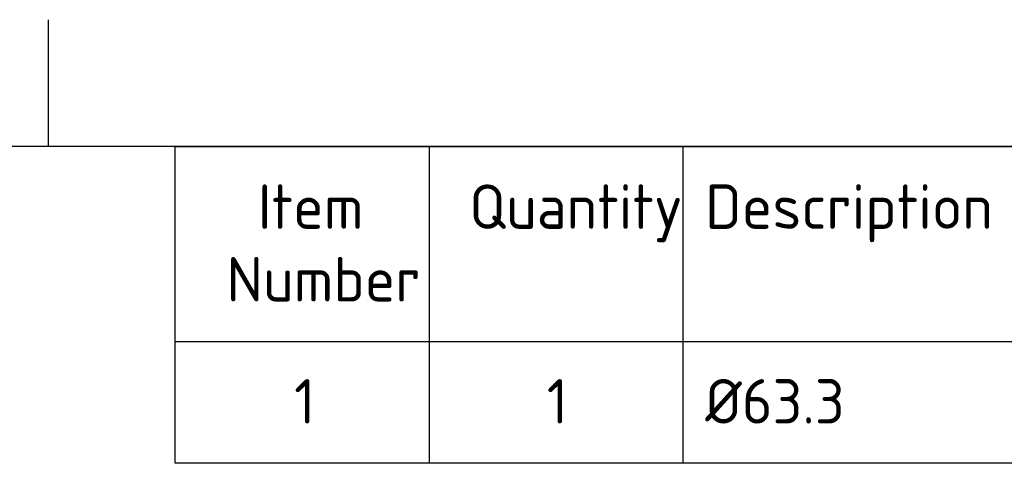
# Paper-space layout 'Sheet1' of a CAD drawing. Header units: millimetres. Extents: x 0 to 420, y 0 to 297.
# Tile 5 of 8: x 208 to 285, y 262 to 297. Entities that reach past the tile are written whole.
import ezdxf
from ezdxf.enums import TextEntityAlignment as Align

# ---------------------------------------------------------------- set-up
doc = ezdxf.new("R2010")
doc.units = ezdxf.units.MM
doc.layers.add('Default', color=7, linetype='Continuous')
doc.styles.add('SEACAD_Solid_Edge_ISO', font='seiso.ttf')

# ---------------------------------------------------------------- blocks, each defined once
blk = doc.blocks.new('SE4')
at = {"layer": 'Default', "color": 7, "linetype": 'Continuous'}
for p, q in [((240, 287), (240, 271.665)), ((260, 287), (260, 271.665)), ((290, 287), (290, 271.665)), ((320, 287), (320, 271.665)), ((350, 287), (350, 271.665)), ((370, 287), (370, 271.665)), ((220, 271.665), (410, 271.665)), ((240, 271.665), (240, 262.058)), ((260, 271.665), (260, 262.058)), ((290, 271.665), (290, 262.058)), ((320, 271.665), (320, 262.058)), ((350, 271.665), (350, 262.058)), ((370, 271.665), (370, 262.058))]:
    blk.add_line(p, q, dxfattribs=at)
blk.add_lwpolyline([(220, 262.058), (220, 287), (410, 287), (410, 262.058), (220, 262.058)], dxfattribs=at)
at = {"layer": 'Default', "color": 7, "linetype": 'Continuous', "style": 'SEACAD_Solid_Edge_ISO'}
for s, p in [('Item', (226.508, 284.026)), ('Quantity', (243.159, 284.026)), ('Description', (261.765, 284.026)), ('Length x Width', (291.765, 284.026)), ('Material', (327.841, 284.026)), ('Mass', (351.765, 284.026)), ('Remarks', (371.765, 284.026)), ('Number', (224.042, 278.299)), ('(Quantity)', (351.765, 278.299)), ('1', (229.372, 268.691)), ('1', (249.284, 268.691)), ('Ø63.3', (261.765, 268.691)), ('35', (291.765, 268.691)), ('HDPE', (321.765, 268.691)), ('0.047 kg', (351.765, 268.691))]:
    blk.add_text(s, height=3.5, dxfattribs=at).set_placement(p, align=Align.TOP_LEFT)

psp = doc.layouts.new('Sheet1')

# ---------------------------------------------------------------- linework, layer by layer
at = {"layer": 'Default', "color": 7, "linetype": 'Continuous'}
for p, q in [((210, 287), (210, 297)), ((410, 287), (10, 287))]:
    psp.add_line(p, q, dxfattribs=at)

# ---------------------------------------------------------------- block references
at = {"layer": 'Default'}
psp.add_blockref('SE4', (0, 0), dxfattribs=at)

doc.saveas('drawing.dxf')
